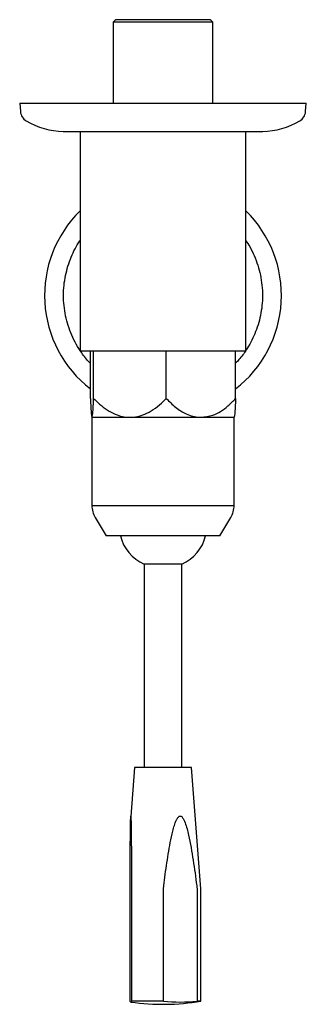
# Model space of a CAD drawing. Header units: millimetres. Extents: x 3927.421 to 3927.481, y 1913 to 1913.208.
import ezdxf

# ---------------------------------------------------------------- set-up
doc = ezdxf.new("R2010")
doc.units = ezdxf.units.MM
doc.layers.add('SANINDUSA', color=3, linetype='Continuous')

msp = doc.modelspace()

# ---------------------------------------------------------------- linework, layer by layer
at = {"layer": 'SANINDUSA'}
for p, q in [((3927.44077399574, 1913.207651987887), (3927.44027399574, 1913.207151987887)), ((3927.44027399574, 1913.207151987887), (3927.44027399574, 1913.190010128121)), ((3927.45077399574, 1913.207151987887), (3927.44027399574, 1913.207151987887)), ((3927.46077399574, 1913.207651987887), (3927.44077399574, 1913.207651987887)), ((3927.46127399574, 1913.207151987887), (3927.45077399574, 1913.207151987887)), ((3927.46127399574, 1913.207151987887), (3927.46077399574, 1913.207651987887)), ((3927.46127399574, 1913.190010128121), (3927.46127399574, 1913.207151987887)), ((3927.42052399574, 1913.190010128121), (3927.420679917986, 1913.188227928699)), ((3927.42052399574, 1913.190010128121), (3927.439589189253, 1913.190010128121)), ((3927.439589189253, 1913.190010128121), (3927.48102399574, 1913.190010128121)), ((3927.480868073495, 1913.188227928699), (3927.48102399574, 1913.190010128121)), ((3927.429782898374, 1913.184019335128), (3927.471821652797, 1913.184019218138)), ((3927.43327399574, 1913.18402709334), (3927.43327399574, 1913.137901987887)), ((3927.46827399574, 1913.137901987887), (3927.46827399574, 1913.184019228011)), ((3927.46802399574, 1913.137651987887), (3927.43352399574, 1913.137651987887)), ((3927.43543597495, 1913.127651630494), (3927.43543597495, 1913.137651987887)), ((3927.436136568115, 1913.127651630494), (3927.436136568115, 1913.137651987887)), ((3927.451474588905, 1913.127651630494), (3927.451474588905, 1913.137651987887)), ((3927.46611201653, 1913.127651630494), (3927.46611201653, 1913.137651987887)), ((3927.435754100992, 1913.123683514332), (3927.43577399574, 1913.123651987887)), ((3927.46577399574, 1913.123651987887), (3927.465794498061, 1913.123684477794)), ((3927.43577399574, 1913.123651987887), (3927.43577399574, 1913.105036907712)), ((3927.43577399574, 1913.123651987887), (3927.435786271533, 1913.123651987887)), ((3927.435786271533, 1913.123651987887), (3927.44380557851, 1913.123651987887)), ((3927.44380557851, 1913.123651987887), (3927.458793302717, 1913.123651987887)), ((3927.458793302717, 1913.123651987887), (3927.46577399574, 1913.123651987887)), ((3927.46577399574, 1913.105036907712), (3927.46577399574, 1913.123651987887)), ((3927.43577399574, 1913.105036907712), (3927.46577399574, 1913.105036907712)), ((3927.436486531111, 1913.102464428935), (3927.43877399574, 1913.098651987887)), ((3927.46277399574, 1913.098651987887), (3927.465061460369, 1913.102464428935)), ((3927.461400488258, 1913.098651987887), (3927.43877399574, 1913.098651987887)), ((3927.46277399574, 1913.098651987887), (3927.461400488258, 1913.098651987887)), ((3927.44677399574, 1913.092651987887), (3927.44677399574, 1913.049651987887)), ((3927.454316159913, 1913.092651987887), (3927.44677399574, 1913.092651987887)), ((3927.45477399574, 1913.092651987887), (3927.454316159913, 1913.092651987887)), ((3927.45477399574, 1913.049651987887), (3927.45477399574, 1913.092651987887)), ((3927.44477399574, 1913.049651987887), (3927.443967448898, 1913.039334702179)), ((3927.456087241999, 1913.049651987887), (3927.44477399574, 1913.049651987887)), ((3927.45677399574, 1913.049651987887), (3927.456087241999, 1913.049651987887)), ((3927.45877399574, 1913.024068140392), (3927.45677399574, 1913.049651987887)), ((3927.443809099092, 1913.000320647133), (3927.443809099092, 1913.024068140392)), ((3927.44415002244, 1913.024068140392), (3927.44415002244, 1913.000320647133)), ((3927.450847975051, 1913.000320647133), (3927.450847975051, 1913.024068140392)), ((3927.457970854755, 1913.024068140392), (3927.457970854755, 1913.000320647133)), ((3927.45877399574, 1913.000320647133), (3927.45877399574, 1913.024068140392)), ((3927.450847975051, 1913.000320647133), (3927.44415002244, 1913.000320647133)), ((3927.45877399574, 1913.000320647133), (3927.457970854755, 1913.000320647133))]:
    msp.add_line(p, q, dxfattribs=at)
at = {"layer": 'SANINDUSA', "flags": 128}
msp.add_lwpolyline([(3927.44415002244, 1913.000320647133), (3927.444107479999, 1913.00023908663), (3927.444064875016, 1913.000180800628), (3927.444022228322, 1913.000145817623), (3927.443979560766, 1913.000134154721), (3927.443936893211, 1913.000145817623), (3927.443894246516, 1913.000180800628), (3927.443851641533, 1913.00023908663), (3927.443809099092, 1913.000320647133)], dxfattribs=at)
at = {"layer": 'SANINDUSA'}
for centre, radius, start, end in [((3927.423170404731, 1913.188445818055), 0.002500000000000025, 184.9999999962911, 239.5145843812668), ((3927.478377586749, 1913.188445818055), 0.00250000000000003, 300.4854156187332, 355.0000000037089), ((3927.43027399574, 1913.200512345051), 0.0165022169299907, 239.5145843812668, 268.1172813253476), ((3927.47127399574, 1913.200512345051), 0.01650221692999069, 271.9018172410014, 300.4854156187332), ((3927.45077399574, 1913.149401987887), 0.02500000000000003, 134.4270040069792, 232.1554802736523), ((3927.45077399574, 1913.149401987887), 0.02500000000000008, 307.8445197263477, 45.5729959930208), ((3927.43352399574, 1913.137901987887), 0.0002500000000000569, 180, 270), ((3927.46802399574, 1913.137901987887), 0.0002499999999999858, 270, 0), ((3927.44077399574, 1913.105036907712), 0.005000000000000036, 180, 210.9637565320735), ((3927.46077399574, 1913.105036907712), 0.005000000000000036, 329.0362434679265, 0), ((3927.450279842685, 1913.100656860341), 0.008738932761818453, 193.2628362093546, 246.3483059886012), ((3927.451268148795, 1913.100656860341), 0.008738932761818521, 293.6516940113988, 346.7371637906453), ((3927.45077399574, 1913.047843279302), 0.04819129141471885, 261.8815569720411, 279.5556275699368), ((3927.454409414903, 1913.034238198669), 0.03410401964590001, 264.0057450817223, 275.9942549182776)]:
    msp.add_arc(centre, radius, start, end, dxfattribs=at)
for points, knots in [([(3927.429730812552, 1913.184019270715), (3927.429728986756, 1913.184019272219), (3927.429722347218, 1913.184019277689), (3927.429741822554, 1913.184019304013), (3927.42977288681, 1913.184019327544), (3927.429782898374, 1913.184019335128)], [0, 0, 0, 0, 0.2044862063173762, 0.7436173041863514, 0.9999999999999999, 0.9999999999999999, 0.9999999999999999, 0.9999999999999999]), ([(3927.43543597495, 1913.135072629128), (3927.435394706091, 1913.135111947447), (3927.434698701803, 1913.135775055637), (3927.433699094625, 1913.137128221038), (3927.432442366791, 1913.139074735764), (3927.431492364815, 1913.140993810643), (3927.430730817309, 1913.143008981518), (3927.429996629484, 1913.145804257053), (3927.42969992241, 1913.148684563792), (3927.429847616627, 1913.151539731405), (3927.430264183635, 1913.154284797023), (3927.431291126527, 1913.157474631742), (3927.432462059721, 1913.159913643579), (3927.433251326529, 1913.160967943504), (3927.43327399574, 1913.160998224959)], [0, 0, 0, 0, 0.00609709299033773, 0.1028282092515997, 0.1784658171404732, 0.2540846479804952, 0.3313316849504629, 0.4085595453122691, 0.5628277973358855, 0.6384654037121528, 0.7140842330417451, 0.8591171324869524, 0.9959535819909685, 1, 1, 1, 1]), ([(3927.46827399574, 1913.160969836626), (3927.468547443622, 1913.160553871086), (3927.46920944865, 1913.159546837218), (3927.470052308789, 1913.157808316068), (3927.470818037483, 1913.155795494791), (3927.471550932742, 1913.152999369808), (3927.471847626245, 1913.150119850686), (3927.471701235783, 1913.147263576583), (3927.471279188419, 1913.144522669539), (3927.470291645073, 1913.141303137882), (3927.468626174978, 1913.138223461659), (3927.467186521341, 1913.136201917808), (3927.466349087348, 1913.135355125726), (3927.46611201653, 1913.135115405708)], [0, 0, 0, 0, 0.05332233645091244, 0.1290909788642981, 0.2064910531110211, 0.2838719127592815, 0.4384457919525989, 0.5142332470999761, 0.5900018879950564, 0.735322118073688, 0.872429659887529, 0.9638858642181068, 1, 1, 1, 1]), ([(3927.43543597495, 1913.127651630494), (3927.435466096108, 1913.127003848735), (3927.435527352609, 1913.12568647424), (3927.435619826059, 1913.124456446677), (3927.435702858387, 1913.123832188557), (3927.435753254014, 1913.123662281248), (3927.435781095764, 1913.123653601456), (3927.435786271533, 1913.123651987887)], [0, 0, 0, 0, 0.3028914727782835, 0.6159813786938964, 0.7884009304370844, 0.9606638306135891, 1, 1, 1, 1]), ([(3927.435786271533, 1913.123651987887), (3927.435826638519, 1913.123743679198), (3927.435895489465, 1913.123900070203), (3927.435985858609, 1913.124884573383), (3927.436063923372, 1913.126067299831), (3927.436111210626, 1913.127098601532), (3927.436136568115, 1913.127651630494)], [0, 0, 0, 0, 0.3057970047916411, 0.5215750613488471, 0.7434476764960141, 0.9999999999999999, 0.9999999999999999, 0.9999999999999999, 0.9999999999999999]), ([(3927.436136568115, 1913.127651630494), (3927.436546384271, 1913.127237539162), (3927.437426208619, 1913.126348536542), (3927.438941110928, 1913.12518636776), (3927.440563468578, 1913.124303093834), (3927.442208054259, 1913.123753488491), (3927.443267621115, 1913.12368616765), (3927.44380557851, 1913.123651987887)], [0, 0, 0, 0, 0.190698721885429, 0.4094064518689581, 0.6328599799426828, 0.8135977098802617, 1, 1, 1, 1]), ([(3927.44380557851, 1913.123651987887), (3927.444327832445, 1913.12368431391), (3927.445389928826, 1913.123750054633), (3927.447063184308, 1913.124305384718), (3927.448774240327, 1913.12524743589), (3927.450274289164, 1913.126430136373), (3927.451130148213, 1913.127301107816), (3927.451474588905, 1913.127651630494)], [0, 0, 0, 0, 0.1809864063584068, 0.3680680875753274, 0.6003402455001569, 0.8391568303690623, 1, 1, 1, 1]), ([(3927.451474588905, 1913.127651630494), (3927.452103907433, 1913.127003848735), (3927.453383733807, 1913.12568647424), (3927.455315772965, 1913.124456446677), (3927.457050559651, 1913.123832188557), (3927.458103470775, 1913.123662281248), (3927.458685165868, 1913.123653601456), (3927.458793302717, 1913.123651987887)], [0, 0, 0, 0, 0.3028914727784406, 0.6159813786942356, 0.788400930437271, 0.9606638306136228, 1, 1, 1, 1]), ([(3927.458793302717, 1913.123651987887), (3927.459636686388, 1913.123743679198), (3927.461075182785, 1913.123900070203), (3927.462963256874, 1913.124884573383), (3927.464594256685, 1913.126067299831), (3927.465582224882, 1913.127098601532), (3927.46611201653, 1913.127651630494)], [0, 0, 0, 0, 0.305797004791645, 0.5215750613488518, 0.7434476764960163, 1, 1, 1, 1]), ([(3927.46611201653, 1913.127651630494), (3927.466081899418, 1913.127002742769), (3927.466020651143, 1913.125683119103), (3927.465928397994, 1913.124471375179), (3927.465848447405, 1913.123835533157), (3927.465806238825, 1913.123735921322), (3927.465786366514, 1913.123689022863)], [0, 0, 0, 0, 0.3231226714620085, 0.6571249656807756, 0.8385702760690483, 1, 1, 1, 1]), ([(3927.443809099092, 1913.024068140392), (3927.443825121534, 1913.026510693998), (3927.443846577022, 1913.029781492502), (3927.443876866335, 1913.033864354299), (3927.443899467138, 1913.036309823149), (3927.443927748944, 1913.038074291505), (3927.443952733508, 1913.039040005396), (3927.44396469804, 1913.039306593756), (3927.44397354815, 1913.039413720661), (3927.443982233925, 1913.039425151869), (3927.443990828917, 1913.039360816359), (3927.444004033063, 1913.039122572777), (3927.444022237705, 1913.038455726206), (3927.444040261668, 1913.037385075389), (3927.444073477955, 1913.034778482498), (3927.444106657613, 1913.030755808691), (3927.444133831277, 1913.026739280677), (3927.444147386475, 1913.024503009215), (3927.44415002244, 1913.024068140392)], [0, 0, 0, 0, 0.22855811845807, 0.3060598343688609, 0.3834767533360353, 0.4599743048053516, 0.4802511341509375, 0.4883529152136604, 0.4965380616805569, 0.5021747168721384, 0.5078018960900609, 0.5167126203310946, 0.5388862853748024, 0.580906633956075, 0.623686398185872, 0.7911265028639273, 0.9593821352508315, 1, 1, 1, 1]), ([(3927.450847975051, 1913.024068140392), (3927.451059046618, 1913.025698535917), (3927.451375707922, 1913.028144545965), (3927.451875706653, 1913.031390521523), (3927.452301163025, 1913.033822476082), (3927.452724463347, 1913.035841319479), (3927.453160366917, 1913.037438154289), (3927.453507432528, 1913.038421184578), (3927.453849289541, 1913.039039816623), (3927.454098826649, 1913.039306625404), (3927.454283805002, 1913.039413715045), (3927.454465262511, 1913.039425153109), (3927.454644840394, 1913.039360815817), (3927.454920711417, 1913.039122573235), (3927.455301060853, 1913.03845572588), (3927.45567763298, 1913.037385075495), (3927.456371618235, 1913.034778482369), (3927.457064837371, 1913.030755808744), (3927.457632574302, 1913.026739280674), (3927.457915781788, 1913.024503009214), (3927.457970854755, 1913.024068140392)], [0, 0, 0, 0, 0.1523993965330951, 0.2286380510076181, 0.3048395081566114, 0.3818742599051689, 0.4206792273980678, 0.4598167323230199, 0.4800994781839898, 0.488203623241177, 0.4963911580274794, 0.5020294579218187, 0.5076582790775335, 0.5165716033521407, 0.5387517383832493, 0.5807843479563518, 0.6235765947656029, 0.7910655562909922, 0.9593702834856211, 1, 1, 1, 1])]:
    msp.add_open_spline(points, degree=3, knots=knots, dxfattribs=at)

doc.saveas('drawing.dxf')
